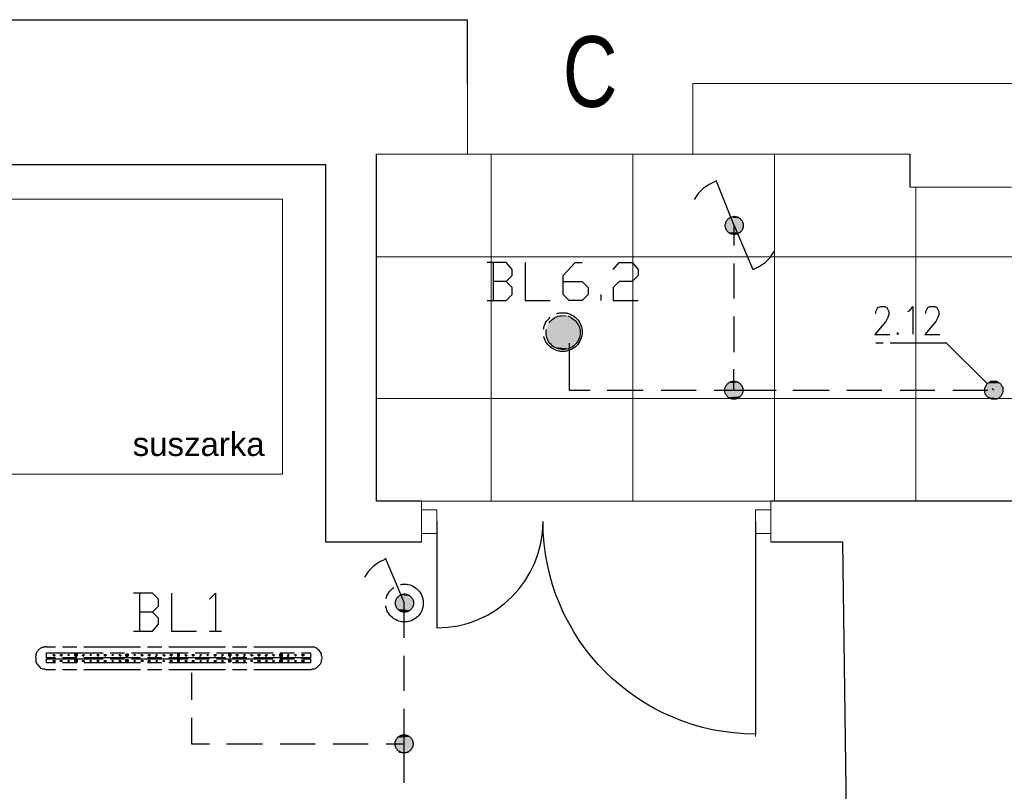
# Model space of a CAD drawing. Header units: millimetres. Extents: x 282377 to 1404227, y -783705 to 1038705.
# Tile 219 of 243: x 384772 to 385189, y 9341 to 9668. Entities that reach past the tile are written whole.
import ezdxf

# ---------------------------------------------------------------- set-up
doc = ezdxf.new("R2010")
doc.units = ezdxf.units.MM
doc.linetypes.add('ACAD_ISO08W100', pattern=[36, 24, -3, 6, -3])
doc.layers.add('!!ELEKTRYKA', color=7, linetype='Continuous')
doc.styles.add('BIKWYM', font='BIKROMSW.SHX', dxfattribs={"width": 0.8})
doc.styles.get("Standard").update_dxf_attribs({"font": 'arial.ttf'})

msp = doc.modelspace()

# ---------------------------------------------------------------- linework, layer by layer
at = {"layer": '!!ELEKTRYKA', "color": 252}
for p, q in [((384524.7, 9667.62), (384961.7, 9667.62)), ((384961.7, 9640.62), (384961.7, 9667.62)), ((384923.2, 9463.62), (384923.2, 9610.62)), ((385149.2, 9596.62), (385149.2, 9610.62)), ((384901.7, 9606.12), (384578.7, 9606.12)), ((384901.7, 9446.12), (384901.7, 9606.12)), ((384942.2, 9463.62), (384923.2, 9463.62)), ((386053.2, 9463.62), (385090.2, 9463.62)), ((384948.7, 9454.87), (384948.7, 9409.87)), ((384942.2, 9446.12), (384901.7, 9446.12)), ((385120.7, 9446.12), (385090.2, 9446.12)), ((385127.7, 8936.12), (385120.7, 9446.12))]:
    msp.add_line(p, q, dxfattribs=at)
at = {"layer": '!!ELEKTRYKA', "color": 252, "lineweight": 20}
for p, q in [((384961.7, 9610.62), (384961.7, 9640.62)), ((385057.2, 9610.62), (385057.2, 9640.62)), ((385057.2, 9640.62), (386147.7, 9640.62)), ((384961.7, 9610.62), (384923.2, 9610.62)), ((385149.2, 9610.62), (385057.2, 9610.62)), ((385149.2, 9596.62), (385192.2, 9596.62)), ((384942.2, 9463.62), (384942.2, 9446.12)), ((385090.2, 9463.62), (385090.2, 9446.12)), ((384948.7, 9459.87), (384942.2, 9459.87)), ((384948.7, 9459.87), (384948.7, 9449.87)), ((385090.2, 9459.87), (385083.7, 9459.87)), ((385083.7, 9459.87), (385083.7, 9449.87)), ((385083.7, 9454.87), (385083.7, 9363.87)), ((384948.7, 9449.87), (384942.2, 9449.87)), ((385090.2, 9449.87), (385083.7, 9449.87))]:
    msp.add_line(p, q, dxfattribs=at)
at = {"layer": '!!ELEKTRYKA', "color": 252, "lineweight": 15, "ltscale": 15}
for p, q in [((384961.7, 9610.62), (385057.2, 9610.62)), ((384971.7, 9610.62), (384971.7, 9463.62)), ((385031.7, 9610.62), (385031.7, 9463.62)), ((385091.7, 9610.62), (385091.7, 9463.62)), ((385151.7, 9596.62), (385151.7, 9463.62)), ((384923.2, 9567.12), (386345.7, 9567.12)), ((384923.2, 9507.12), (386345.7, 9507.12)), ((384942.2, 9463.62), (385090.2, 9463.62))]:
    msp.add_line(p, q, dxfattribs=at)
at = {"layer": '!!ELEKTRYKA', "color": 252, "lineweight": 13}
for p, q in [((384617.06, 9591.54), (384883.37, 9591.54)), ((384883.37, 9591.54), (384883.37, 9474.97)), ((384883.37, 9474.97), (384617.06, 9474.97))]:
    msp.add_line(p, q, dxfattribs=at)
at = {"layer": '!!ELEKTRYKA', "color": 252, "extrusion": (0, 0, -1)}
msp.add_line((385083.7, 9454.87), (385083.7, 9364.87), dxfattribs=at)
at = {"layer": '!!ELEKTRYKA', "color": 5, "linetype": 'ACAD_ISO08W100', "lineweight": -3}
for points in [[(385066.61, 9599.02), (385064.05, 9597.75), (385061.56, 9596.06), (385059.43, 9593.94), (385057.72, 9591.4)], [(385074.64, 9580.39), (385067.04, 9599.45)], [(385074.63, 9571.93), (385074.63, 9580.41), (385082.65, 9561.78)], [(385082.7, 9561.77), (385085.26, 9563.04), (385087.81, 9564.73), (385089.94, 9566.85), (385091.57, 9569.39)], [(384978.11, 9556.69), (384980.68, 9559.23), (384980.68, 9561.77), (384978.11, 9564.73), (384970.09, 9564.73)], [(384972.57, 9564.75), (384972.57, 9548.66)], [(384986.17, 9564.74), (384986.17, 9548.65), (384996.75, 9548.65)], [(385002.24, 9556.7), (385010.31, 9556.7), (385012.81, 9554.16), (385012.81, 9551.19), (385010.31, 9548.65), (385004.81, 9548.65), (385002.24, 9551.19), (385002.24, 9559.24), (385007.31, 9564.74), (385010.31, 9564.74)], [(385023.43, 9561.77), (385025.99, 9564.73), (385031.48, 9564.73), (385034.05, 9561.77), (385034.05, 9559.23), (385031.48, 9556.69), (385025.99, 9556.69), (385023.43, 9554.15), (385023.43, 9548.65), (385034.05, 9548.65)], [(385074.63, 9549.5), (385074.63, 9564.32)], [(384970.09, 9548.65), (384978.11, 9548.65), (384980.68, 9551.19), (384980.68, 9554.15), (384978.11, 9556.69), (384972.59, 9556.69)], [(385018.32, 9548.65), (385018.32, 9551.19)], [(385134.74, 9543.15), (385134.74, 9544), (385135.17, 9544.84), (385135.59, 9545.69), (385136.86, 9546.11), (385138.55, 9546.11), (385139.4, 9545.69), (385139.82, 9544.84), (385140.25, 9544), (385140.25, 9542.72), (385139.82, 9541.45), (385138.98, 9539.76), (385134.32, 9534.26), (385140.67, 9534.26)], [(385148.26, 9544.01), (385149.1, 9544.43), (385150.37, 9546.12), (385150.37, 9534.27)], [(385155.93, 9543.14), (385155.93, 9543.99), (385156.35, 9544.84), (385156.77, 9545.69), (385157.62, 9546.11), (385159.73, 9546.11), (385160.58, 9545.69), (385161, 9544.84), (385161.42, 9543.99), (385161.42, 9542.72), (385161, 9541.45), (385160.15, 9539.76), (385155.5, 9534.26), (385161.84, 9534.26)], [(385074.63, 9526.64), (385074.63, 9541.88)], [(385144.06, 9535.1), (385143.64, 9534.68), (385144.06, 9534.26), (385144.48, 9534.68)], [(385004.8, 9530.45), (385004.8, 9510.55), (385013.72, 9510.55)], [(385164.8, 9530.45), (385134.73, 9530.45)], [(385164.82, 9530.44), (385184.74, 9510.55)], [(385066.14, 9510.56), (385074.59, 9510.56), (385074.59, 9519.45)], [(385020.88, 9510.55), (385036.13, 9510.55)], [(385043.75, 9510.55), (385058.58, 9510.55)], [(385074.63, 9510.55), (385092.44, 9510.55)], [(385099.6, 9510.55), (385114.86, 9510.55)], [(385122.45, 9510.55), (385137.27, 9510.55)], [(385144.94, 9510.55), (385159.69, 9510.55)], [(385167.36, 9510.55), (385182.18, 9510.55)], [(384926.91, 9439.01), (384924.32, 9437.74), (384921.8, 9436.04), (384919.71, 9433.93), (384917.99, 9431.39)], [(384934.94, 9420.38), (384926.89, 9439.43)], [(384828.26, 9416.57), (384830.79, 9419.11), (384830.79, 9422.07), (384828.26, 9424.61), (384820.21, 9424.61)], [(384822.76, 9424.61), (384822.76, 9408.52)], [(384836.29, 9424.61), (384836.29, 9408.52), (384846.86, 9408.52)], [(384852.36, 9422.07), (384854.9, 9424.61), (384854.9, 9408.53)], [(384934.89, 9405.57), (384934.89, 9420.39)], [(384820.21, 9408.52), (384828.26, 9408.52), (384830.79, 9411.49), (384830.79, 9414.03), (384828.26, 9416.57), (384822.75, 9416.57)], [(384852.38, 9408.53), (384857.47, 9408.53)], [(384934.89, 9383.13), (384934.89, 9397.95)], [(384895.15, 9392.02), (384783.36, 9392.02)], [(384844.77, 9390.74), (384844.77, 9379.31)], [(384927.3, 9360.69), (384934.92, 9360.69), (384934.92, 9375.51)], [(384844.77, 9371.69), (384844.77, 9360.68), (384852.37, 9360.68)], [(384859.54, 9360.7), (384874.79, 9360.7)], [(384882.38, 9360.7), (384897.19, 9360.7)], [(384904.85, 9360.7), (384919.67, 9360.7)], [(384934.89, 9344.19), (384934.89, 9360.7)]]:
    msp.add_lwpolyline(points, dxfattribs=at)
for points in [[(385187.22, 9507.59), (385186.8, 9507.16), (385185.96, 9506.74), (385185.12, 9506.74), (385184.27, 9506.74), (385183.85, 9506.74), (385183.01, 9507.16), (385182.16, 9507.59), (385181.74, 9508.01), (385181.32, 9508.44), (385180.9, 9509.28), (385180.9, 9510.12), (385180.9, 9510.97), (385180.9, 9511.4), (385181.32, 9512.25), (385181.74, 9513.09), (385182.16, 9513.51), (385183.01, 9513.93), (385183.43, 9514.36), (385184.27, 9514.36), (385185.12, 9514.36), (385185.96, 9514.36), (385186.38, 9513.93), (385187.22, 9513.51), (385187.65, 9513.09), (385188.07, 9512.25), (385188.49, 9511.82), (385188.49, 9510.97), (385188.49, 9510.12), (385188.49, 9509.7), (385188.07, 9508.86), (385187.65, 9508.01)], [(384783.36, 9399.21), (384895.15, 9399.21), (384895.15, 9397.1), (384783.36, 9397.1)], [(384796.46, 9398.36), (384796.46, 9398.79), (384796.1, 9398.79), (384795.66, 9398.79), (384795.23, 9398.79), (384795.23, 9398.36), (384795.23, 9397.94), (384795.66, 9397.94), (384795.66, 9397.52), (384796.1, 9397.52), (384796.1, 9397.94), (384796.46, 9397.94)], [(384818.13, 9398.36), (384818.13, 9398.78), (384817.7, 9398.78), (384817.26, 9398.78), (384816.83, 9398.36), (384816.83, 9397.94), (384817.26, 9397.94), (384817.26, 9397.52), (384817.7, 9397.52), (384817.7, 9397.94), (384818.13, 9397.94)], [(384839.71, 9398.36), (384839.71, 9398.79), (384839.27, 9398.79), (384838.84, 9398.79), (384838.84, 9398.36), (384838.84, 9397.94), (384839.27, 9397.51), (384839.27, 9397.94), (384839.71, 9397.94)], [(384861.74, 9398.36), (384861.31, 9398.36), (384861.31, 9398.79), (384860.87, 9398.79), (384860.44, 9398.79), (384860.44, 9398.36), (384860.44, 9397.94), (384860.87, 9397.94), (384860.87, 9397.51), (384861.31, 9397.51), (384861.31, 9397.94)], [(384883.34, 9398.36), (384883.34, 9398.78), (384882.9, 9398.78), (384882.47, 9398.78), (384882.04, 9398.78), (384882.04, 9398.36), (384882.04, 9397.93), (384882.47, 9397.93), (384882.47, 9397.51), (384882.9, 9397.51), (384882.9, 9397.93), (384883.34, 9397.93)], [(384783.36, 9396.68), (384895.15, 9396.68), (384895.15, 9394.98), (384783.36, 9394.98)], [(384796.46, 9395.83), (384796.46, 9396.25), (384796.1, 9396.25), (384795.66, 9396.25), (384795.23, 9396.25), (384795.23, 9395.83), (384795.23, 9395.4), (384795.66, 9395.4), (384796.1, 9395.4), (384796.46, 9395.4)], [(384818.13, 9395.83), (384818.13, 9396.25), (384817.7, 9396.25), (384817.26, 9396.25), (384816.83, 9396.25), (384816.83, 9395.83), (384816.83, 9395.4), (384817.26, 9395.4), (384817.7, 9395.4), (384818.13, 9395.4)], [(384829.52, 9397.94), (384829.96, 9397.51), (384829.96, 9397.51)], [(384838.84, 9397.94), (384839.27, 9397.51), (384839.27, 9397.51)], [(384839.71, 9395.82), (384839.71, 9396.25), (384839.27, 9396.25), (384838.84, 9396.25), (384838.84, 9395.82), (384838.84, 9395.4), (384839.27, 9395.4), (384839.71, 9395.4)], [(384848.16, 9397.94), (384848.59, 9397.52), (384848.59, 9397.52)], [(384857.47, 9397.94), (384857.9, 9397.52), (384857.9, 9397.52)], [(384861.74, 9395.82), (384861.31, 9395.82), (384861.31, 9396.24), (384860.87, 9396.24), (384860.44, 9396.24), (384860.44, 9395.82), (384860.44, 9395.4), (384860.87, 9395.4), (384861.31, 9395.4)], [(384866.79, 9397.94), (384867.22, 9397.51), (384867.22, 9397.51)], [(384883.34, 9395.82), (384883.34, 9396.24), (384882.9, 9396.24), (384882.47, 9396.24), (384882.04, 9396.24), (384882.04, 9395.82), (384882.04, 9395.39), (384882.47, 9395.39), (384882.9, 9395.39), (384883.34, 9395.39)], [(384885.42, 9397.94), (384885.85, 9397.51), (384885.85, 9397.51)]]:
    msp.add_lwpolyline(points, close=True, dxfattribs=at)
msp.add_lwpolyline([(384895.15, 9392.01), (384896.01, 9392.43), (384896.88, 9392.43), (384897.67, 9392.86), (384898.53, 9393.7), (384899.4, 9394.55), (384899.83, 9395.4), (384899.83, 9396.25), (384900.26, 9397.1), (384899.83, 9397.94), (384899.83, 9398.79), (384899.4, 9399.63), (384898.97, 9400.06), (384898.1, 9400.9), (384897.67, 9401.32), (384896.88, 9401.75), (384896.01, 9401.75), (384895.15, 9401.75), (384783.39, 9401.75, 0.471675), (384778.74, 9397.09), (384778.74, 9396.24), (384778.74, 9395.39), (384779.17, 9394.55), (384779.61, 9394.13), (384780.41, 9393.28), (384780.85, 9392.85), (384781.72, 9392.43), (384782.52, 9392.43), (384783.39, 9392.01)], format="xyb", dxfattribs=at)
for centre, radius in [((385074.73, 9580.39), 3.82), ((385074.73, 9580.39), 3.82), ((385002.04, 9535.22), 8.22), ((385002.21, 9535.01), 7.22), ((385074.54, 9510.57), 3.83), ((385074.54, 9510.57), 3.83), ((384934.97, 9420.38), 8.01), ((384935, 9420.36), 3.83), ((384935, 9420.36), 3.83), ((384934.81, 9360.71), 3.83), ((384934.81, 9360.71), 3.83)]:
    msp.add_circle(centre, radius, dxfattribs=at)
at = {"layer": '!!ELEKTRYKA', "color": 252}
msp.add_arc((384948.7, 9454.87), 45, 270, 0, dxfattribs=at)
at = {"layer": '!!ELEKTRYKA', "color": 252, "extrusion": (0, 0, -1)}
msp.add_arc((-385083.7, 9454.87), 90, 270, 0, dxfattribs=at)
at = {"layer": '!!ELEKTRYKA', "color": 5, "linetype": 'ACAD_ISO08W100', "lineweight": -3}
for points in [[(385071.67, 9582.94), (385078.42, 9582.1), (385071.25, 9582.1)], [(385072.09, 9583.37), (385077.98, 9582.95), (385071.66, 9582.95)], [(385071.66, 9582.95), (385077.98, 9582.95), (385078.4, 9582.1)], [(385072.5, 9583.8), (385077.61, 9583.37), (385072.08, 9583.37)], [(385072.08, 9583.37), (385077.61, 9583.37), (385078.04, 9582.94)], [(385073.34, 9584.22), (385076.75, 9583.8), (385072.49, 9583.8)], [(385072.49, 9583.8), (385076.75, 9583.8), (385077.6, 9583.37)], [(385073.39, 9584.21), (385076.37, 9584.21), (385076.79, 9583.78)], [(385074.64, 9584.64), (385075.49, 9584.21), (385074.22, 9584.21)], [(385071.26, 9582.09), (385078.43, 9581.67), (385070.83, 9581.67)], [(385070.83, 9581.67), (385078.85, 9580.82), (385070.83, 9580.82)], [(385070.83, 9581.67), (385078.43, 9581.67), (385078.85, 9580.82)], [(385070.83, 9580.82), (385078.43, 9579.98), (385070.83, 9579.98)], [(385070.83, 9580.82), (385078.85, 9580.82), (385078.43, 9579.98)], [(385070.83, 9579.98), (385078.43, 9579.13), (385071.26, 9579.13)], [(385070.83, 9579.98), (385078.43, 9579.98), (385078.43, 9579.13)], [(385071.25, 9582.1), (385078.42, 9582.1), (385078.42, 9581.67)], [(385071.25, 9579.13), (385077.99, 9578.71), (385071.25, 9578.71)], [(385071.25, 9579.13), (385078.42, 9579.13), (385077.99, 9578.71)], [(385071.25, 9578.71), (385077.56, 9577.86), (385071.67, 9577.86)], [(385071.25, 9578.71), (385077.99, 9578.71), (385077.56, 9577.86)], [(385071.66, 9577.87), (385077.2, 9577.44), (385072.51, 9577.44)], [(385071.66, 9577.87), (385077.62, 9577.87), (385077.2, 9577.44)], [(385072.49, 9577.45), (385076.75, 9577.02), (385072.92, 9577.02)], [(385072.49, 9577.45), (385077.17, 9577.45), (385076.75, 9577.02)], [(385073.8, 9577.01), (385075.08, 9576.59), (385074.23, 9576.59)], [(385073.8, 9577.01), (385075.93, 9577.01), (385075.08, 9576.59)], [(384997.57, 9540.62), (385007.28, 9540.19), (384997.14, 9540.19)], [(384997.98, 9541.04), (385006.84, 9540.62), (384997.55, 9540.62)], [(384997.55, 9540.62), (385006.84, 9540.62), (385007.26, 9540.2)], [(384998.46, 9541.45), (385006.53, 9541.03), (384998.03, 9541.03)], [(384998.03, 9541.03), (385006.53, 9541.03), (385006.89, 9540.6)], [(384998.45, 9541.45), (385005.66, 9541.45), (385006.52, 9541.03)], [(384999.71, 9541.88), (385005.2, 9541.46), (384999.28, 9541.46)], [(384999.69, 9541.88), (385004.33, 9541.88), (385005.19, 9541.46)], [(385000.95, 9542.31), (385003.87, 9541.89), (385000.52, 9541.89)], [(385000.93, 9542.32), (385003.07, 9542.32), (385003.93, 9541.89)], [(384995.5, 9537.21), (385009.07, 9536.37), (384995.07, 9536.37)], [(384995.07, 9536.37), (385009.43, 9535.94), (384995.07, 9535.94)], [(384995.07, 9536.37), (385009.07, 9536.37), (385009.43, 9535.94)], [(384995.91, 9538.49), (385008.62, 9537.64), (384995.48, 9537.64)], [(384995.48, 9537.64), (385009.05, 9537.22), (384995.48, 9537.22)], [(384995.48, 9537.64), (385008.62, 9537.64), (385009.05, 9537.22)], [(384995.48, 9537.22), (385009.05, 9537.22), (385009.05, 9536.37)], [(384996.32, 9538.92), (385008.61, 9538.49), (384995.9, 9538.49)], [(384995.9, 9538.49), (385008.61, 9538.49), (385008.61, 9537.64)], [(384997.17, 9540.19), (385007.74, 9539.34), (384996.31, 9539.34)], [(384996.31, 9539.34), (385008.17, 9538.92), (384996.31, 9538.92)], [(384996.31, 9539.34), (385007.74, 9539.34), (385008.17, 9538.92)], [(384996.31, 9538.92), (385008.17, 9538.92), (385008.59, 9538.5)], [(384997.14, 9540.19), (385007.28, 9540.19), (385007.71, 9539.35)], [(384995.07, 9535.94), (385009.43, 9535.1), (384995.07, 9535.1)], [(384995.07, 9535.94), (385009.43, 9535.94), (385009.43, 9535.1)], [(384995.07, 9535.1), (385009.43, 9534.25), (384995.07, 9534.25)], [(384995.07, 9535.1), (385009.43, 9535.1), (385009.43, 9534.25)], [(384995.07, 9534.25), (385009.07, 9533.83), (384995.07, 9533.83)], [(384995.07, 9534.25), (385009.43, 9534.25), (385009.07, 9533.83)], [(384995.07, 9533.83), (385009.07, 9532.99), (384995.5, 9532.99)], [(384995.07, 9533.83), (385009.07, 9533.83), (385009.07, 9532.99)], [(384995.48, 9532.99), (385008.62, 9532.56), (384995.48, 9532.56)], [(384995.48, 9532.99), (385009.05, 9532.99), (385008.62, 9532.56)], [(384995.48, 9532.56), (385008.62, 9531.72), (384995.91, 9531.72)], [(384995.48, 9532.56), (385008.62, 9532.56), (385008.62, 9531.72)], [(384995.9, 9531.72), (385008.18, 9531.29), (384996.32, 9531.29)], [(384995.9, 9531.72), (385008.61, 9531.72), (385008.18, 9531.29)], [(384996.31, 9531.3), (385007.74, 9530.87), (384996.31, 9530.87)], [(384996.31, 9531.3), (385008.17, 9531.3), (385007.74, 9530.87)], [(384996.31, 9530.87), (385007.31, 9530.02), (384997.17, 9530.02)], [(384996.31, 9530.87), (385007.74, 9530.87), (385007.31, 9530.02)], [(384997.14, 9530.03), (385006.85, 9529.61), (384997.57, 9529.61)], [(384997.14, 9530.03), (385007.28, 9530.03), (385006.85, 9529.61)], [(384997.55, 9529.61), (385006.41, 9529.19), (384997.98, 9529.19)], [(384997.55, 9529.61), (385006.84, 9529.61), (385006.41, 9529.19)], [(384998.03, 9529.17), (385005.68, 9528.74), (384998.46, 9528.74)], [(384998.03, 9529.17), (385006.53, 9529.17), (385005.68, 9528.74)], [(384999.28, 9528.75), (385004.35, 9528.33), (384999.71, 9528.33)], [(384999.28, 9528.75), (385005.2, 9528.75), (385004.35, 9528.33)], [(385000.52, 9528.34), (385003.09, 9527.91), (385000.95, 9527.91)], [(385000.52, 9528.34), (385003.87, 9528.34), (385003.09, 9527.91)], [(385078.43, 9512.24), (385070.83, 9511.39), (385078.43, 9511.39)], [(385078.43, 9512.24), (385071.26, 9512.24), (385070.83, 9511.39)], [(385078.43, 9511.39), (385070.83, 9510.55), (385078.85, 9510.55)], [(385078.43, 9511.39), (385070.83, 9511.39), (385070.83, 9510.55)], [(385077.99, 9512.66), (385071.25, 9512.25), (385078.42, 9512.25)], [(385077.99, 9512.66), (385071.67, 9512.66), (385071.25, 9512.25)], [(385077.62, 9513.52), (385071.66, 9512.67), (385077.98, 9512.67)], [(385077.62, 9513.52), (385072.09, 9513.52), (385071.66, 9512.67)], [(385076.76, 9513.94), (385072.08, 9513.52), (385077.61, 9513.52)], [(385076.76, 9513.94), (385072.5, 9513.94), (385072.08, 9513.52)], [(385076.32, 9514.37), (385072.49, 9513.94), (385076.75, 9513.94)], [(385076.32, 9514.37), (385073.34, 9514.37), (385072.49, 9513.94)], [(385181.32, 9512.67), (385188.49, 9511.82), (385180.9, 9511.82)], [(385180.9, 9511.82), (385188.49, 9510.97), (385180.9, 9510.97)], [(385180.9, 9511.82), (385188.49, 9511.82), (385188.49, 9510.97)], [(385181.73, 9513.09), (385188.06, 9512.67), (385181.31, 9512.67)], [(385181.31, 9512.67), (385188.06, 9512.67), (385188.48, 9511.82)], [(385182.15, 9513.52), (385187.63, 9513.09), (385181.73, 9513.09)], [(385181.73, 9513.09), (385187.63, 9513.09), (385188.05, 9512.67)], [(385182.98, 9513.94), (385187.2, 9513.52), (385182.14, 9513.52)], [(385182.14, 9513.52), (385187.2, 9513.52), (385187.62, 9513.1)], [(385183.88, 9514.35), (385186.41, 9513.93), (385183.04, 9513.93)], [(385183.04, 9513.93), (385186.41, 9513.93), (385187.25, 9513.51)], [(385183.87, 9514.36), (385185.97, 9514.36), (385186.4, 9513.93)], [(385078.85, 9510.55), (385070.83, 9510.12), (385078.43, 9510.12)], [(385078.85, 9510.55), (385070.83, 9510.55), (385070.83, 9510.12)], [(385078.43, 9510.12), (385070.83, 9510.12), (385071.26, 9509.28)], [(385078.42, 9510.12), (385071.25, 9509.28), (385078.42, 9509.28)], [(385078.42, 9509.28), (385071.25, 9508.43), (385077.99, 9508.43)], [(385078.42, 9509.28), (385071.25, 9509.28), (385071.25, 9508.43)], [(385077.99, 9508.43), (385071.25, 9508.43), (385071.67, 9508.01)], [(385077.98, 9508.44), (385071.66, 9508.02), (385077.62, 9508.02)], [(385077.62, 9508.02), (385071.66, 9508.02), (385072.51, 9507.59)], [(385077.6, 9508.02), (385072.49, 9507.6), (385077.17, 9507.6)], [(385077.17, 9507.6), (385072.49, 9507.6), (385072.92, 9507.17)], [(385077.16, 9507.6), (385072.91, 9507.17), (385076.74, 9507.17)], [(385076.74, 9507.17), (385072.91, 9507.17), (385073.76, 9506.75)], [(385076.78, 9507.16), (385073.8, 9506.74), (385075.93, 9506.74)], [(385180.9, 9510.97), (385188.49, 9510.55), (385180.9, 9510.55)], [(385180.9, 9510.97), (385188.49, 9510.97), (385188.49, 9510.55)], [(385180.9, 9510.55), (385188.49, 9509.7), (385180.9, 9509.7)], [(385180.9, 9510.55), (385188.49, 9510.55), (385188.49, 9509.7)], [(385180.9, 9509.7), (385188.49, 9508.86), (385181.32, 9508.86)], [(385180.9, 9509.7), (385188.49, 9509.7), (385188.49, 9508.86)], [(385181.31, 9508.86), (385188.06, 9508.43), (385181.73, 9508.43)], [(385181.31, 9508.86), (385188.48, 9508.86), (385188.06, 9508.43)], [(385181.73, 9508.44), (385187.63, 9507.59), (385182.15, 9507.59)], [(385181.73, 9508.44), (385188.05, 9508.44), (385187.63, 9507.59)], [(385182.14, 9507.59), (385186.78, 9507.17), (385182.56, 9507.17)], [(385182.14, 9507.59), (385187.62, 9507.59), (385186.78, 9507.17)], [(385182.55, 9507.17), (385186.35, 9506.75), (385183.4, 9506.75)], [(385182.55, 9507.17), (385186.77, 9507.17), (385186.35, 9506.75)], [(384932.79, 9423.77), (384937.46, 9423.35), (384931.93, 9423.35)], [(384933.26, 9424.18), (384937.06, 9423.76), (384932.82, 9423.76)], [(384932.82, 9423.76), (384937.06, 9423.76), (384937.49, 9423.34)], [(384933.24, 9424.19), (384936.18, 9424.19), (384937.04, 9423.77)], [(384934.93, 9424.62), (384935.36, 9424.19), (384934.07, 9424.19)], [(384931.12, 9421.65), (384938.73, 9420.8), (384930.69, 9420.8)], [(384930.69, 9420.8), (384938.73, 9419.96), (384931.12, 9419.96)], [(384930.69, 9420.8), (384938.73, 9420.8), (384938.73, 9419.96)], [(384931.53, 9422.92), (384938.28, 9422.08), (384931.1, 9422.08)], [(384931.1, 9422.08), (384938.71, 9421.66), (384931.1, 9421.66)], [(384931.1, 9422.08), (384938.28, 9422.08), (384938.71, 9421.66)], [(384931.1, 9421.66), (384938.71, 9421.66), (384938.71, 9420.81)], [(384931.1, 9419.96), (384938.28, 9419.11), (384931.1, 9419.11)], [(384931.1, 9419.96), (384938.71, 9419.96), (384938.28, 9419.11)], [(384931.94, 9423.35), (384937.83, 9422.93), (384931.51, 9422.93)], [(384931.51, 9422.93), (384937.83, 9422.93), (384938.27, 9422.08)], [(384931.93, 9423.35), (384937.46, 9423.35), (384937.89, 9422.93)], [(384931.1, 9419.11), (384938.28, 9418.69), (384931.53, 9418.69)], [(384931.1, 9419.11), (384938.28, 9419.11), (384938.28, 9418.69)], [(384931.51, 9418.7), (384937.83, 9417.85), (384931.94, 9417.85)], [(384931.51, 9418.7), (384938.27, 9418.7), (384937.83, 9417.85)], [(384931.93, 9417.85), (384937.03, 9417.42), (384932.36, 9417.42)], [(384931.93, 9417.85), (384937.89, 9417.85), (384937.03, 9417.42)], [(384932.41, 9417.41), (384936.65, 9416.99), (384932.84, 9416.99)], [(384932.41, 9417.41), (384937.08, 9417.41), (384936.65, 9416.99)], [(384933.65, 9416.99), (384935.38, 9416.57), (384934.51, 9416.57)], [(384933.65, 9416.99), (384935.74, 9416.99), (384935.38, 9416.57)], [(384785.91, 9398.79), (384787.15, 9398.37), (384785.91, 9398.37)], [(384785.91, 9398.79), (384786.79, 9398.79), (384787.15, 9398.37)], [(384789.32, 9398.79), (384790.12, 9398.36), (384788.88, 9398.36)], [(384789.29, 9398.79), (384790.17, 9398.79), (384790.17, 9398.37)], [(384792.26, 9398.79), (384793.13, 9398.36), (384792.26, 9398.36)], [(384792.26, 9398.79), (384793.13, 9398.79), (384793.13, 9398.36)], [(384795.23, 9398.79), (384796.46, 9398.36), (384795.23, 9398.36)], [(384795.23, 9398.79), (384796.46, 9398.79), (384796.46, 9398.36)], [(384798.61, 9398.79), (384799.48, 9398.37), (384798.61, 9398.37)], [(384798.61, 9398.79), (384799.48, 9398.79), (384799.48, 9398.37)], [(384801.58, 9398.79), (384802.45, 9398.36), (384801.58, 9398.36)], [(384801.58, 9398.79), (384802.45, 9398.79), (384802.45, 9398.36)], [(384804.54, 9398.79), (384805.78, 9398.37), (384804.54, 9398.37)], [(384804.54, 9398.79), (384805.78, 9398.79), (384805.78, 9398.37)], [(384807.51, 9398.78), (384808.75, 9398.36), (384807.51, 9398.36)], [(384807.51, 9398.78), (384808.75, 9398.78), (384808.75, 9398.36)], [(384810.89, 9398.79), (384811.76, 9398.37), (384810.89, 9398.37)], [(384810.89, 9398.79), (384811.76, 9398.79), (384811.76, 9398.37)], [(384813.86, 9398.79), (384814.73, 9398.36), (384813.86, 9398.36)], [(384813.86, 9398.79), (384814.73, 9398.79), (384814.73, 9398.36)], [(384817.26, 9398.78), (384818.13, 9398.36), (384816.83, 9398.36)], [(384817.24, 9398.79), (384818.11, 9398.79), (384818.11, 9398.37)], [(384820.21, 9398.79), (384821.08, 9398.37), (384820.21, 9398.37)], [(384820.21, 9398.79), (384821.08, 9398.79), (384821.08, 9398.37)], [(384823.18, 9398.79), (384824.48, 9398.36), (384823.18, 9398.36)], [(384823.18, 9398.79), (384824.05, 9398.79), (384824.48, 9398.36)], [(384826.58, 9398.79), (384827.45, 9398.36), (384826.14, 9398.36)], [(384826.56, 9398.79), (384827.43, 9398.79), (384827.43, 9398.36)], [(384829.52, 9398.79), (384830.39, 9398.36), (384829.52, 9398.36)], [(384829.52, 9398.79), (384830.39, 9398.79), (384830.39, 9398.36)], [(384832.49, 9398.78), (384833.36, 9398.36), (384832.49, 9398.36)], [(384832.49, 9398.78), (384833.36, 9398.78), (384833.36, 9398.36)], [(384835.46, 9398.78), (384836.76, 9398.36), (384835.46, 9398.36)], [(384835.46, 9398.78), (384836.76, 9398.78), (384836.76, 9398.36)], [(384838.84, 9398.79), (384839.71, 9398.36), (384838.84, 9398.36)], [(384838.84, 9398.79), (384839.71, 9398.79), (384839.71, 9398.36)], [(384841.81, 9398.79), (384842.68, 9398.36), (384841.81, 9398.36)], [(384841.81, 9398.79), (384842.68, 9398.79), (384842.68, 9398.36)], [(384844.77, 9398.79), (384846.08, 9398.36), (384844.77, 9398.36)], [(384844.77, 9398.79), (384846.08, 9398.79), (384846.08, 9398.36)], [(384848.16, 9398.78), (384849.02, 9398.36), (384848.16, 9398.36)], [(384848.16, 9398.78), (384849.02, 9398.78), (384849.02, 9398.36)], [(384851.12, 9398.79), (384851.99, 9398.36), (384851.12, 9398.36)], [(384851.12, 9398.79), (384851.99, 9398.79), (384851.99, 9398.36)], [(384854.09, 9398.78), (384855.39, 9398.36), (384854.09, 9398.36)], [(384854.09, 9398.78), (384855.39, 9398.78), (384855.39, 9398.36)], [(384857.47, 9398.78), (384858.34, 9398.36), (384857.47, 9398.36)], [(384857.47, 9398.78), (384858.34, 9398.78), (384858.34, 9398.36)], [(384860.44, 9398.79), (384861.31, 9398.36), (384860.44, 9398.36)], [(384860.44, 9398.79), (384861.31, 9398.79), (384861.31, 9398.36)], [(384863.41, 9398.78), (384864.71, 9398.36), (384863.41, 9398.36)], [(384863.41, 9398.78), (384864.71, 9398.78), (384864.71, 9398.36)], [(384866.79, 9398.78), (384867.65, 9398.36), (384866.79, 9398.36)], [(384866.79, 9398.78), (384867.65, 9398.78), (384867.65, 9398.36)], [(384869.75, 9398.79), (384870.62, 9398.36), (384869.75, 9398.36)], [(384869.75, 9398.79), (384870.62, 9398.79), (384870.62, 9398.36)], [(384872.72, 9398.78), (384874.02, 9398.36), (384872.72, 9398.36)], [(384872.72, 9398.78), (384874.02, 9398.78), (384874.02, 9398.36)], [(384876.1, 9398.78), (384876.97, 9398.36), (384876.1, 9398.36)], [(384876.1, 9398.78), (384876.97, 9398.78), (384876.97, 9398.36)], [(384879.07, 9398.78), (384879.94, 9398.36), (384879.07, 9398.36)], [(384879.07, 9398.78), (384879.94, 9398.78), (384879.94, 9398.36)], [(384882.04, 9398.78), (384883.34, 9398.36), (384882.04, 9398.36)], [(384882.04, 9398.78), (384883.34, 9398.78), (384883.34, 9398.36)], [(384885.42, 9398.78), (384886.28, 9398.36), (384885.42, 9398.36)], [(384885.42, 9398.78), (384886.28, 9398.78), (384886.28, 9398.36)], [(384888.39, 9398.78), (384889.25, 9398.36), (384888.39, 9398.36)], [(384888.39, 9398.78), (384889.25, 9398.78), (384889.25, 9398.36)], [(384891.35, 9398.78), (384892.65, 9398.36), (384891.35, 9398.36)], [(384891.35, 9398.78), (384892.65, 9398.78), (384892.65, 9398.36)], [(384785.91, 9398.37), (384787.15, 9397.94), (384785.91, 9397.94)], [(384785.91, 9398.37), (384787.15, 9398.37), (384787.15, 9397.94)], [(384785.91, 9396.25), (384787.15, 9395.83), (384785.91, 9395.83)], [(384785.91, 9396.25), (384787.15, 9396.25), (384787.15, 9395.83)], [(384785.91, 9395.83), (384787.15, 9395.4), (384785.91, 9395.4)], [(384785.91, 9395.83), (384787.15, 9395.83), (384787.15, 9395.4)], [(384786.33, 9397.95), (384786.76, 9397.52), (384786.33, 9397.52)], [(384786.33, 9397.95), (384786.76, 9397.95), (384786.76, 9397.52)], [(384788.88, 9398.36), (384790.12, 9397.94), (384788.88, 9397.94)], [(384788.88, 9398.36), (384790.12, 9398.36), (384790.12, 9397.94)], [(384788.88, 9396.25), (384790.12, 9395.83), (384788.88, 9395.83)], [(384788.88, 9396.25), (384790.12, 9396.25), (384790.12, 9395.83)], [(384788.88, 9395.83), (384790.12, 9395.4), (384788.88, 9395.4)], [(384788.88, 9395.83), (384790.12, 9395.83), (384790.12, 9395.4)], [(384789.29, 9397.94), (384789.73, 9397.52), (384789.29, 9397.52)], [(384789.29, 9397.94), (384789.73, 9397.94), (384789.73, 9397.52)], [(384792.26, 9398.36), (384793.13, 9397.94), (384792.26, 9397.94)], [(384792.26, 9398.36), (384793.13, 9398.36), (384793.13, 9397.94)], [(384792.26, 9396.25), (384793.13, 9395.83), (384792.26, 9395.83)], [(384792.26, 9396.25), (384793.13, 9396.25), (384793.13, 9395.83)], [(384792.26, 9395.83), (384793.13, 9395.4), (384792.26, 9395.4)], [(384792.26, 9395.83), (384793.13, 9395.83), (384793.13, 9395.4)], [(384795.23, 9398.36), (384796.46, 9397.94), (384795.23, 9397.94)], [(384795.23, 9398.36), (384796.46, 9398.36), (384796.46, 9397.94)], [(384795.23, 9396.25), (384796.46, 9395.83), (384795.23, 9395.83)], [(384795.23, 9396.25), (384796.46, 9396.25), (384796.46, 9395.83)], [(384795.23, 9395.83), (384796.46, 9395.4), (384795.23, 9395.4)], [(384795.23, 9395.83), (384796.46, 9395.83), (384796.46, 9395.4)], [(384795.64, 9397.94), (384796.08, 9397.52), (384795.64, 9397.52)], [(384795.64, 9397.94), (384796.08, 9397.94), (384796.08, 9397.52)], [(384798.2, 9398.37), (384799.43, 9397.94), (384798.2, 9397.94)], [(384798.2, 9398.37), (384799.43, 9398.37), (384799.43, 9397.94)], [(384798.63, 9396.24), (384799.43, 9395.82), (384798.2, 9395.82)], [(384798.2, 9395.82), (384799.43, 9395.4), (384798.2, 9395.4)], [(384798.2, 9395.82), (384799.43, 9395.82), (384799.43, 9395.4)], [(384798.61, 9397.95), (384799.05, 9397.52), (384798.61, 9397.52)], [(384798.61, 9397.95), (384799.05, 9397.95), (384799.05, 9397.52)], [(384798.61, 9396.25), (384799.48, 9396.25), (384799.48, 9395.83)], [(384801.58, 9398.36), (384802.45, 9397.94), (384801.58, 9397.94)], [(384801.58, 9398.36), (384802.45, 9398.36), (384802.45, 9397.94)], [(384801.58, 9396.25), (384802.45, 9395.82), (384801.58, 9395.82)], [(384801.58, 9396.25), (384802.45, 9396.25), (384802.45, 9395.82)], [(384801.58, 9395.82), (384802.45, 9395.4), (384801.58, 9395.4)], [(384801.58, 9395.82), (384802.45, 9395.82), (384802.45, 9395.4)], [(384804.54, 9398.37), (384805.78, 9397.94), (384804.54, 9397.94)], [(384804.54, 9398.37), (384805.78, 9398.37), (384805.78, 9397.94)], [(384804.54, 9396.25), (384805.78, 9395.83), (384804.54, 9395.83)], [(384804.54, 9396.25), (384805.78, 9396.25), (384805.78, 9395.83)], [(384804.54, 9395.83), (384805.78, 9395.4), (384804.54, 9395.4)], [(384804.54, 9395.83), (384805.78, 9395.83), (384805.78, 9395.4)], [(384804.96, 9397.94), (384805.39, 9397.52), (384804.96, 9397.52)], [(384804.96, 9397.94), (384805.39, 9397.94), (384805.39, 9397.52)], [(384807.51, 9398.36), (384808.75, 9397.94), (384807.51, 9397.94)], [(384807.51, 9398.36), (384808.75, 9398.36), (384808.75, 9397.94)], [(384807.51, 9396.24), (384808.75, 9395.82), (384807.51, 9395.82)], [(384807.51, 9396.24), (384808.75, 9396.24), (384808.75, 9395.82)], [(384807.51, 9395.82), (384808.75, 9395.4), (384807.51, 9395.4)], [(384807.51, 9395.82), (384808.75, 9395.82), (384808.75, 9395.4)], [(384807.93, 9397.94), (384808.36, 9397.52), (384807.93, 9397.52)], [(384807.93, 9397.94), (384808.36, 9397.94), (384808.36, 9397.52)], [(384810.89, 9398.37), (384811.76, 9397.94), (384810.89, 9397.94)], [(384810.89, 9398.37), (384811.76, 9398.37), (384811.76, 9397.94)], [(384810.89, 9396.25), (384811.76, 9395.83), (384810.89, 9395.83)], [(384810.89, 9396.25), (384811.76, 9396.25), (384811.76, 9395.83)], [(384810.89, 9395.83), (384811.76, 9395.4), (384810.89, 9395.4)], [(384810.89, 9395.83), (384811.76, 9395.83), (384811.76, 9395.4)], [(384813.86, 9398.36), (384815.17, 9397.94), (384813.86, 9397.94)], [(384813.86, 9398.36), (384815.17, 9398.36), (384815.17, 9397.94)], [(384813.86, 9396.24), (384815.17, 9395.82), (384813.86, 9395.82)], [(384813.86, 9396.24), (384814.73, 9396.24), (384815.17, 9395.82)], [(384813.86, 9395.82), (384815.17, 9395.4), (384813.86, 9395.4)], [(384813.86, 9395.82), (384815.17, 9395.82), (384815.17, 9395.4)], [(384814.27, 9397.94), (384814.71, 9397.52), (384814.27, 9397.52)], [(384814.27, 9397.94), (384814.71, 9397.94), (384814.71, 9397.52)], [(384816.83, 9398.36), (384818.13, 9397.94), (384816.83, 9397.94)], [(384816.83, 9398.36), (384818.13, 9398.36), (384818.13, 9397.94)], [(384816.83, 9396.25), (384818.13, 9395.83), (384816.83, 9395.83)], [(384816.83, 9396.25), (384818.13, 9396.25), (384818.13, 9395.83)], [(384816.83, 9395.83), (384818.13, 9395.4), (384816.83, 9395.4)], [(384816.83, 9395.83), (384818.13, 9395.83), (384818.13, 9395.4)], [(384817.24, 9397.94), (384817.68, 9397.52), (384817.24, 9397.52)], [(384817.24, 9397.94), (384817.68, 9397.94), (384817.68, 9397.52)], [(384820.21, 9398.37), (384821.08, 9397.94), (384820.21, 9397.94)], [(384820.21, 9398.37), (384821.08, 9398.37), (384821.08, 9397.94)], [(384820.21, 9396.25), (384821.08, 9395.82), (384820.21, 9395.82)], [(384820.21, 9396.25), (384821.08, 9396.25), (384821.08, 9395.82)], [(384820.21, 9395.82), (384821.08, 9395.4), (384820.21, 9395.4)], [(384820.21, 9395.82), (384821.08, 9395.82), (384821.08, 9395.4)], [(384823.18, 9398.36), (384824.48, 9397.94), (384823.18, 9397.94)], [(384823.18, 9398.36), (384824.48, 9398.36), (384824.48, 9397.94)], [(384823.18, 9396.24), (384824.48, 9395.82), (384823.18, 9395.82)], [(384823.18, 9396.24), (384824.48, 9396.24), (384824.48, 9395.82)], [(384823.18, 9395.82), (384824.48, 9395.4), (384823.18, 9395.4)], [(384823.18, 9395.82), (384824.48, 9395.82), (384824.48, 9395.4)], [(384823.59, 9397.94), (384824.02, 9397.52), (384823.59, 9397.52)], [(384823.59, 9397.94), (384824.02, 9397.94), (384824.02, 9397.52)], [(384826.14, 9398.36), (384827.45, 9397.94), (384826.14, 9397.94)], [(384826.14, 9398.36), (384827.45, 9398.36), (384827.45, 9397.94)], [(384826.14, 9396.24), (384827.45, 9395.82), (384826.14, 9395.82)], [(384826.14, 9396.24), (384827.45, 9396.24), (384827.45, 9395.82)], [(384826.14, 9395.82), (384827.45, 9395.4), (384826.14, 9395.4)], [(384826.14, 9395.82), (384827.45, 9395.82), (384827.45, 9395.4)], [(384826.56, 9397.94), (384826.99, 9397.51), (384826.56, 9397.51)], [(384826.56, 9397.94), (384826.99, 9397.94), (384826.99, 9397.51)], [(384829.52, 9398.36), (384830.39, 9397.94), (384829.52, 9397.94)], [(384829.52, 9398.36), (384830.39, 9398.36), (384830.39, 9397.94)], [(384829.52, 9397.94), (384829.96, 9397.94), (384829.96, 9397.51)], [(384829.52, 9396.25), (384830.39, 9395.83), (384829.52, 9395.83)], [(384829.52, 9396.25), (384830.39, 9396.25), (384830.39, 9395.83)], [(384829.52, 9395.83), (384830.39, 9395.4), (384829.52, 9395.4)], [(384829.52, 9395.83), (384830.39, 9395.83), (384830.39, 9395.4)], [(384832.49, 9398.36), (384833.8, 9397.94), (384832.49, 9397.94)], [(384832.49, 9398.36), (384833.8, 9398.36), (384833.8, 9397.94)], [(384832.49, 9396.25), (384833.36, 9395.82), (384832.49, 9395.82)], [(384832.49, 9396.25), (384833.36, 9396.25), (384833.36, 9395.82)], [(384832.49, 9395.82), (384833.36, 9395.4), (384832.49, 9395.4)], [(384832.49, 9395.82), (384833.8, 9395.82), (384833.36, 9395.4)], [(384832.91, 9397.94), (384833.34, 9397.52), (384832.91, 9397.52)], [(384832.91, 9397.94), (384833.34, 9397.94), (384833.34, 9397.52)], [(384835.46, 9398.36), (384836.76, 9397.94), (384835.46, 9397.94)], [(384835.46, 9398.36), (384836.76, 9398.36), (384836.76, 9397.94)], [(384835.46, 9396.25), (384836.76, 9395.82), (384835.46, 9395.82)], [(384835.46, 9396.25), (384836.76, 9396.25), (384836.76, 9395.82)], [(384835.46, 9395.82), (384836.76, 9395.4), (384835.46, 9395.4)], [(384835.46, 9395.82), (384836.76, 9395.82), (384836.76, 9395.4)], [(384835.87, 9397.94), (384836.31, 9397.52), (384835.87, 9397.52)], [(384835.87, 9397.94), (384836.31, 9397.94), (384836.31, 9397.52)], [(384838.84, 9398.36), (384839.71, 9397.94), (384838.84, 9397.94)], [(384838.84, 9398.36), (384839.71, 9398.36), (384839.71, 9397.94)], [(384838.84, 9397.94), (384839.27, 9397.94), (384839.27, 9397.51)], [(384838.84, 9396.25), (384839.71, 9395.82), (384838.84, 9395.82)], [(384838.84, 9396.25), (384839.71, 9396.25), (384839.71, 9395.82)], [(384838.84, 9395.82), (384839.71, 9395.4), (384838.84, 9395.4)], [(384838.84, 9395.82), (384839.71, 9395.82), (384839.71, 9395.4)], [(384841.81, 9398.36), (384843.11, 9397.94), (384841.81, 9397.94)], [(384841.81, 9398.36), (384843.11, 9398.36), (384843.11, 9397.94)], [(384841.81, 9396.25), (384843.11, 9395.82), (384841.81, 9395.82)], [(384841.81, 9396.25), (384842.68, 9396.25), (384843.11, 9395.82)], [(384841.81, 9395.82), (384843.11, 9395.4), (384841.81, 9395.4)], [(384841.81, 9395.82), (384843.11, 9395.82), (384843.11, 9395.4)], [(384842.22, 9397.94), (384842.66, 9397.51), (384842.22, 9397.51)], [(384842.22, 9397.94), (384842.66, 9397.94), (384842.66, 9397.51)], [(384844.77, 9398.36), (384846.08, 9397.94), (384844.77, 9397.94)], [(384844.77, 9398.36), (384846.08, 9398.36), (384846.08, 9397.94)], [(384844.77, 9396.25), (384846.08, 9395.82), (384844.77, 9395.82)], [(384844.77, 9396.25), (384846.08, 9396.25), (384846.08, 9395.82)], [(384844.77, 9395.82), (384846.08, 9395.4), (384844.77, 9395.4)], [(384844.77, 9395.82), (384846.08, 9395.82), (384846.08, 9395.4)], [(384845.19, 9397.94), (384845.62, 9397.52), (384845.19, 9397.52)], [(384845.19, 9397.94), (384845.62, 9397.94), (384845.62, 9397.52)], [(384848.16, 9398.36), (384849.02, 9397.94), (384848.16, 9397.94)], [(384848.16, 9398.36), (384849.02, 9398.36), (384849.02, 9397.94)], [(384848.16, 9397.94), (384848.59, 9397.94), (384848.59, 9397.52)], [(384848.16, 9396.24), (384849.02, 9395.83), (384848.16, 9395.83)], [(384848.16, 9396.24), (384849.02, 9396.24), (384849.02, 9395.83)], [(384848.16, 9395.83), (384849.02, 9395.4), (384848.16, 9395.4)], [(384848.16, 9395.83), (384849.02, 9395.83), (384849.02, 9395.4)], [(384851.12, 9398.36), (384851.99, 9397.93), (384851.12, 9397.93)], [(384851.12, 9398.36), (384851.99, 9398.36), (384851.99, 9397.93)], [(384851.12, 9396.24), (384851.99, 9395.82), (384851.12, 9395.82)], [(384851.12, 9396.24), (384851.99, 9396.24), (384851.99, 9395.82)], [(384851.12, 9395.82), (384851.99, 9395.4), (384851.12, 9395.4)], [(384851.12, 9395.82), (384851.99, 9395.82), (384851.99, 9395.4)], [(384851.54, 9397.94), (384851.97, 9397.94), (384851.54, 9397.52)], [(384854.09, 9398.36), (384855.39, 9397.94), (384854.09, 9397.94)], [(384854.09, 9398.36), (384855.39, 9398.36), (384855.39, 9397.94)], [(384854.09, 9396.24), (384855.39, 9395.82), (384854.09, 9395.82)], [(384854.09, 9396.24), (384855.39, 9396.24), (384855.39, 9395.82)], [(384854.09, 9395.82), (384855.39, 9395.39), (384854.09, 9395.39)], [(384854.09, 9395.82), (384855.39, 9395.82), (384855.39, 9395.39)], [(384854.5, 9397.94), (384854.94, 9397.51), (384854.5, 9397.51)], [(384854.5, 9397.94), (384854.94, 9397.94), (384854.94, 9397.51)], [(384857.47, 9398.36), (384858.34, 9397.94), (384857.47, 9397.94)], [(384857.47, 9398.36), (384858.34, 9398.36), (384858.34, 9397.94)], [(384857.47, 9397.94), (384857.9, 9397.94), (384857.9, 9397.52)], [(384857.47, 9396.25), (384858.34, 9395.82), (384857.47, 9395.82)], [(384857.47, 9396.25), (384858.34, 9396.25), (384858.34, 9395.82)], [(384857.47, 9395.82), (384858.34, 9395.4), (384857.47, 9395.4)], [(384857.47, 9395.82), (384858.34, 9395.82), (384858.34, 9395.4)], [(384860.44, 9398.36), (384861.31, 9397.94), (384860.44, 9397.94)], [(384860.44, 9398.36), (384861.74, 9398.36), (384861.31, 9397.94)], [(384860.44, 9396.24), (384861.31, 9395.82), (384860.44, 9395.82)], [(384860.44, 9396.24), (384861.31, 9396.24), (384861.31, 9395.82)], [(384860.44, 9395.82), (384861.31, 9395.4), (384860.44, 9395.4)], [(384860.44, 9395.82), (384861.31, 9395.82), (384861.31, 9395.4)], [(384860.85, 9397.94), (384861.29, 9397.51), (384860.85, 9397.51)], [(384860.85, 9397.94), (384861.29, 9397.94), (384861.29, 9397.51)], [(384863.41, 9398.36), (384864.71, 9397.94), (384863.41, 9397.94)], [(384863.41, 9398.36), (384864.71, 9398.36), (384864.71, 9397.94)], [(384863.41, 9396.25), (384864.71, 9395.82), (384863.41, 9395.82)], [(384863.41, 9396.25), (384864.71, 9396.25), (384864.71, 9395.82)], [(384863.41, 9395.82), (384864.71, 9395.39), (384863.41, 9395.39)], [(384863.41, 9395.82), (384864.71, 9395.82), (384864.71, 9395.39)], [(384863.82, 9397.94), (384864.25, 9397.52), (384863.82, 9397.52)], [(384863.82, 9397.94), (384864.25, 9397.94), (384864.25, 9397.52)], [(384866.79, 9398.36), (384867.65, 9397.94), (384866.79, 9397.94)], [(384866.79, 9398.36), (384867.65, 9398.36), (384867.65, 9397.94)], [(384866.79, 9397.94), (384867.22, 9397.94), (384867.22, 9397.51)], [(384866.79, 9396.24), (384867.65, 9395.82), (384866.79, 9395.82)], [(384866.79, 9396.24), (384867.65, 9396.24), (384867.65, 9395.82)], [(384866.79, 9395.82), (384867.65, 9395.4), (384866.79, 9395.4)], [(384866.79, 9395.82), (384867.65, 9395.82), (384867.65, 9395.4)], [(384869.75, 9398.36), (384871.05, 9397.93), (384869.75, 9397.93)], [(384869.75, 9398.36), (384871.05, 9398.36), (384871.05, 9397.93)], [(384869.75, 9396.24), (384870.62, 9395.82), (384869.75, 9395.82)], [(384869.75, 9396.24), (384870.62, 9396.24), (384870.62, 9395.82)], [(384869.75, 9395.82), (384870.62, 9395.4), (384869.75, 9395.4)], [(384869.75, 9395.82), (384871.05, 9395.82), (384870.62, 9395.4)], [(384870.17, 9397.94), (384870.6, 9397.52), (384870.17, 9397.52)], [(384870.17, 9397.94), (384870.6, 9397.94), (384870.6, 9397.52)], [(384872.72, 9398.36), (384874.02, 9397.94), (384872.72, 9397.94)], [(384872.72, 9398.36), (384874.02, 9398.36), (384874.02, 9397.94)], [(384872.72, 9396.24), (384874.02, 9395.82), (384872.72, 9395.82)], [(384872.72, 9396.24), (384874.02, 9396.24), (384874.02, 9395.82)], [(384872.72, 9395.82), (384874.02, 9395.39), (384872.72, 9395.39)], [(384872.72, 9395.82), (384874.02, 9395.82), (384874.02, 9395.39)], [(384873.14, 9397.94), (384873.57, 9397.52), (384873.14, 9397.52)], [(384873.14, 9397.94), (384873.57, 9397.94), (384873.57, 9397.52)], [(384875.69, 9398.36), (384876.99, 9397.94), (384875.69, 9397.94)], [(384875.69, 9398.36), (384876.99, 9398.36), (384876.99, 9397.94)], [(384875.69, 9395.82), (384876.99, 9395.4), (384876.12, 9395.4)], [(384875.69, 9395.82), (384876.99, 9395.82), (384876.99, 9395.4)], [(384876.1, 9397.94), (384876.54, 9397.51), (384876.1, 9397.51)], [(384876.1, 9397.94), (384876.54, 9397.94), (384876.54, 9397.51)], [(384876.1, 9396.24), (384876.97, 9395.82), (384876.1, 9395.82)], [(384876.1, 9396.24), (384876.97, 9396.24), (384876.97, 9395.82)], [(384879.07, 9398.36), (384879.94, 9397.94), (384879.07, 9397.94)], [(384879.07, 9398.36), (384879.94, 9398.36), (384879.94, 9397.94)], [(384879.07, 9396.24), (384879.94, 9395.82), (384879.07, 9395.82)], [(384879.07, 9396.24), (384879.94, 9396.24), (384879.94, 9395.82)], [(384879.07, 9395.82), (384879.94, 9395.4), (384879.07, 9395.4)], [(384879.07, 9395.82), (384879.94, 9395.82), (384879.94, 9395.4)], [(384879.48, 9397.94), (384879.92, 9397.94), (384879.48, 9397.51)], [(384882.04, 9398.36), (384883.34, 9397.93), (384882.04, 9397.93)], [(384882.04, 9398.36), (384883.34, 9398.36), (384883.34, 9397.93)], [(384882.04, 9396.24), (384883.34, 9395.82), (384882.04, 9395.82)], [(384882.04, 9396.24), (384883.34, 9396.24), (384883.34, 9395.82)], [(384882.04, 9395.82), (384883.34, 9395.39), (384882.04, 9395.39)], [(384882.04, 9395.82), (384883.34, 9395.82), (384883.34, 9395.39)], [(384882.45, 9397.94), (384882.88, 9397.51), (384882.45, 9397.51)], [(384882.45, 9397.94), (384882.88, 9397.94), (384882.88, 9397.51)], [(384884.94, 9398.38), (384886.23, 9397.95), (384885.37, 9397.95)], [(384884.94, 9398.38), (384886.23, 9398.38), (384886.23, 9397.95)], [(384885.42, 9397.94), (384885.85, 9397.94), (384885.85, 9397.51)], [(384885.42, 9396.25), (384886.28, 9395.82), (384885.42, 9395.82)], [(384885.42, 9396.25), (384886.28, 9396.25), (384886.28, 9395.82)], [(384885.42, 9395.82), (384886.28, 9395.39), (384885.42, 9395.39)], [(384885.42, 9395.82), (384886.28, 9395.82), (384886.28, 9395.39)], [(384888.39, 9398.36), (384889.25, 9397.93), (384888.39, 9397.93)], [(384888.39, 9398.36), (384889.25, 9398.36), (384889.25, 9397.93)], [(384888.39, 9396.25), (384889.25, 9395.82), (384888.39, 9395.82)], [(384888.39, 9396.25), (384889.25, 9396.25), (384889.25, 9395.82)], [(384888.39, 9395.82), (384889.25, 9395.39), (384888.39, 9395.39)], [(384888.39, 9395.82), (384889.25, 9395.82), (384889.25, 9395.39)], [(384888.8, 9397.94), (384889.23, 9397.94), (384888.8, 9397.51)], [(384891.35, 9398.36), (384892.65, 9397.93), (384891.35, 9397.93)], [(384891.35, 9398.36), (384892.65, 9398.36), (384892.65, 9397.93)], [(384891.35, 9396.24), (384892.65, 9395.82), (384891.35, 9395.82)], [(384891.35, 9396.24), (384892.65, 9396.24), (384892.65, 9395.82)], [(384891.35, 9395.82), (384892.65, 9395.39), (384891.35, 9395.39)], [(384891.35, 9395.82), (384892.65, 9395.82), (384892.65, 9395.39)], [(384891.77, 9397.94), (384892.2, 9397.51), (384891.77, 9397.51)], [(384891.77, 9397.94), (384892.2, 9397.94), (384892.2, 9397.51)], [(384938.73, 9361.54), (384930.69, 9360.69), (384938.73, 9360.69)], [(384938.73, 9361.54), (384931.12, 9361.54), (384930.69, 9360.69)], [(384937.85, 9362.81), (384931.1, 9361.96), (384938.28, 9361.96)], [(384937.85, 9362.81), (384931.53, 9362.81), (384931.1, 9361.96)], [(384938.28, 9361.96), (384931.1, 9361.54), (384938.71, 9361.54)], [(384938.28, 9361.96), (384931.1, 9361.96), (384931.1, 9361.54)], [(384937.48, 9363.23), (384931.51, 9362.81), (384937.83, 9362.81)], [(384937.48, 9363.23), (384931.94, 9363.23), (384931.51, 9362.81)], [(384937.03, 9363.66), (384931.93, 9363.24), (384937.46, 9363.24)], [(384937.03, 9363.66), (384932.79, 9363.66), (384931.93, 9363.24)], [(384936.2, 9364.07), (384932.82, 9363.65), (384937.06, 9363.65)], [(384936.2, 9364.07), (384933.26, 9364.07), (384932.82, 9363.65)], [(384935.32, 9364.5), (384933.24, 9364.07), (384936.18, 9364.07)], [(384935.32, 9364.5), (384934.1, 9364.5), (384933.24, 9364.07)], [(384938.73, 9360.69), (384930.69, 9360.69), (384931.12, 9359.84)], [(384938.71, 9360.69), (384931.1, 9359.84), (384938.71, 9359.84)], [(384938.71, 9359.84), (384931.1, 9359.42), (384938.28, 9359.42)], [(384938.71, 9359.84), (384931.1, 9359.84), (384931.1, 9359.42)], [(384938.28, 9359.42), (384931.1, 9359.42), (384931.53, 9358.58)], [(384938.27, 9359.43), (384931.51, 9358.58), (384938.27, 9358.58)], [(384938.27, 9358.58), (384931.51, 9358.58), (384931.94, 9358.16)], [(384938.25, 9358.58), (384931.93, 9358.16), (384937.89, 9358.16)], [(384937.89, 9358.16), (384931.93, 9358.16), (384932.36, 9357.31)], [(384937.94, 9358.14), (384932.41, 9357.29), (384937.08, 9357.29)], [(384937.08, 9357.29), (384932.41, 9357.29), (384932.84, 9356.87)], [(384937.06, 9357.29), (384932.82, 9356.88), (384936.63, 9356.88)]]:
    msp.add_solid(points, dxfattribs=at)

# ---------------------------------------------------------------- texts
at = {"layer": '!!ELEKTRYKA', "color": 252, "style": 'BIKWYM', "width": 0.8}
msp.add_text('C', height=30, dxfattribs=at).set_placement((385002.06, 9630.63))
at = {"layer": '!!ELEKTRYKA', "color": 252}
msp.add_text('suszarka', height=10, dxfattribs=at).set_placement((384819.85, 9482.72))

doc.saveas('drawing.dxf')
